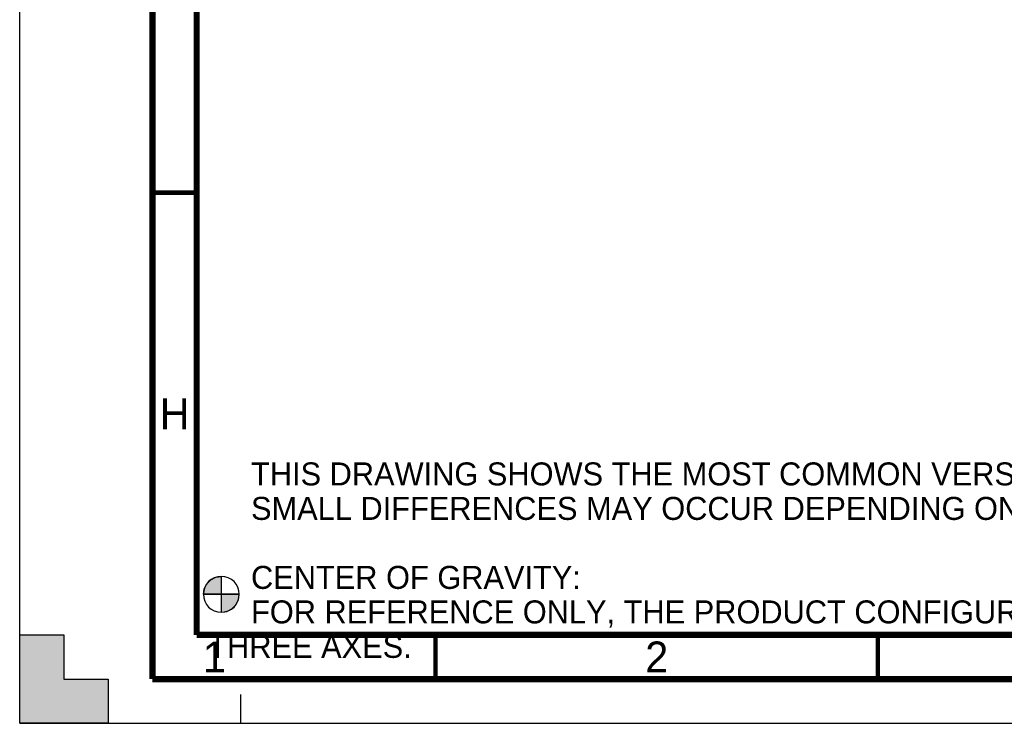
# Model space of a CAD drawing. Header units: millimetres. Extents: x 0 to 594, y 0 to 420.
# Tile 1 of 78: x 0 to 111, y 0 to 80. Entities that reach past the tile are written whole.
import ezdxf

# ---------------------------------------------------------------- set-up
doc = ezdxf.new("R2010")
doc.units = ezdxf.units.MM
doc.header["$LTSCALE"] = 32.67
doc.linetypes.add('DASHED', pattern=[0.2, 0.1, -0.1])
doc.layers.get('0').update_dxf_attribs({"linetype": 'CONTINUOUS'})
doc.styles.get("Standard").update_dxf_attribs({"font": 'myriadpro-light.otf'})

# ---------------------------------------------------------------- blocks, each defined once
blk = doc.blocks.new('CG_BL2', base_point=(22.79, 14.59))
at = {"linetype": 'CONTINUOUS'}
for points in [[(22.79, 14.59), (20.76, 14.59), (20.86, 15.21), (21.15, 15.78), (21.6, 16.23), (22.16, 16.52), (22.79, 16.62)], [(22.79, 14.59), (22.79, 12.56), (23.42, 12.66), (23.98, 12.94), (24.43, 13.39), (24.72, 13.96), (24.82, 14.59)]]:
    blk.add_hatch(color=7, dxfattribs=at).paths.add_polyline_path(points)
at = {"color": 7, "linetype": 'CONTINUOUS'}
for p, q in [((22.79, 16.62), (22.79, 14.59)), ((20.76, 14.59), (22.79, 14.59)), ((22.79, 14.59), (24.82, 14.59)), ((22.79, 14.59), (22.79, 12.56))]:
    blk.add_line(p, q, dxfattribs=at)
at = {"color": 2, "linetype": 'CONTINUOUS'}
blk.add_line((22.79, 14.57), (22.8, 14.59), dxfattribs=at)
at = {"color": 7, "linetype": 'CONTINUOUS'}
for points in [[(22.79, 14.59), (20.76, 14.59), (20.86, 15.21), (21.15, 15.78), (21.6, 16.23), (22.16, 16.52), (22.79, 16.62), (22.79, 14.59)], [(22.79, 14.59), (22.79, 12.56), (23.42, 12.66), (23.98, 12.94), (24.43, 13.39), (24.72, 13.96), (24.82, 14.59), (22.79, 14.59)]]:
    blk.add_lwpolyline(points, dxfattribs=at)
for start, end in [(90, 180), (0, 90), (180, 270), (270, 360)]:
    blk.add_arc((22.79, 14.59), 2.03, start, end, dxfattribs=at)

msp = doc.modelspace()

# ---------------------------------------------------------------- hatches: boundary and pattern name
at = {"linetype": 'CONTINUOUS'}
h = msp.add_hatch(color=7, dxfattribs=at)
h.paths.add_polyline_path([(0, 410), (5, 410), (5, 415), (10, 415), (10, 420), (0, 420)])
h.paths.add_polyline_path([(0, 10), (5, 10), (5, 5), (10, 5), (10, 0), (0, 0)])
h.paths.add_polyline_path([(594, 0), (594, 10), (589, 10), (589, 5), (584, 5), (584, 0)])
h.paths.add_polyline_path([(589, 410), (589, 415), (584, 415), (584, 420), (594, 420), (594, 410)])

# ---------------------------------------------------------------- linework, layer by layer
at = {"color": 7, "linetype": 'CONTINUOUS'}
for p, q in [((0, 0), (0, 420)), ((0, 0), (0, 10)), ((0, 10), (5, 10)), ((5, 10), (5, 5)), ((5, 5), (10, 5)), ((10, 5), (10, 0)), ((10, 0), (0, 0)), ((0, 0), (594, 0))]:
    msp.add_line(p, q, dxfattribs=at)
at = {"color": 7, "linetype": 'DASHED'}
msp.add_line((25, 0), (25, 5), dxfattribs=at)
at = {"color": 7, "linetype": 'CONTINUOUS'}
for points, const_width in [([(15, 5), (15, 415)], 0.7), ([(20, 10), (20, 410)], 0.7), ([(15, 60), (20, 60)], 0.5), ([(20, 10), (584, 10)], 0.7), ([(47, 5), (47, 10)], 0.5), ([(97, 5), (97, 10)], 0.5), ([(15, 5), (589, 5)], 0.7)]:
    msp.add_lwpolyline(points, dxfattribs=dict(at, const_width=const_width))

# ---------------------------------------------------------------- block references
at = {"color": 2, "linetype": 'CONTINUOUS'}
msp.add_blockref('CG_BL2', (22.789, 14.587), dxfattribs=at)

# ---------------------------------------------------------------- texts
at = {"color": 5, "linetype": 'CONTINUOUS', "line_spacing_factor": 0.9}
for s, insert, char_height, width, attachment_point in [('H', (17.5, 36.75), 3.5, 3.26482, 2), ('     THIS DRAWING SHOWS THE MOST COMMON VERSION OF THIS PRODUCT VARIANT.\\P     SMALL DIFFERENCES MAY OCCUR DEPENDING ON THE FINAL PRODUCT CONFIGURATION.\\P \\P     CENTER OF GRAVITY:\\P     FOR REFERENCE ONLY, THE PRODUCT CONFIGURATION MAY INFLUENCE THE CG IN ALL THREE AXES.', (21.316, 29.502), 2.6, 158.82609, 1), ('1', (22, 9.25), 3.5, 2.53162, 2), ('2', (72, 9.25), 3.5, 2.53162, 2)]:
    msp.add_mtext(s, dxfattribs=dict(at, insert=insert, char_height=char_height, width=width, attachment_point=attachment_point))

doc.saveas('drawing.dxf')
